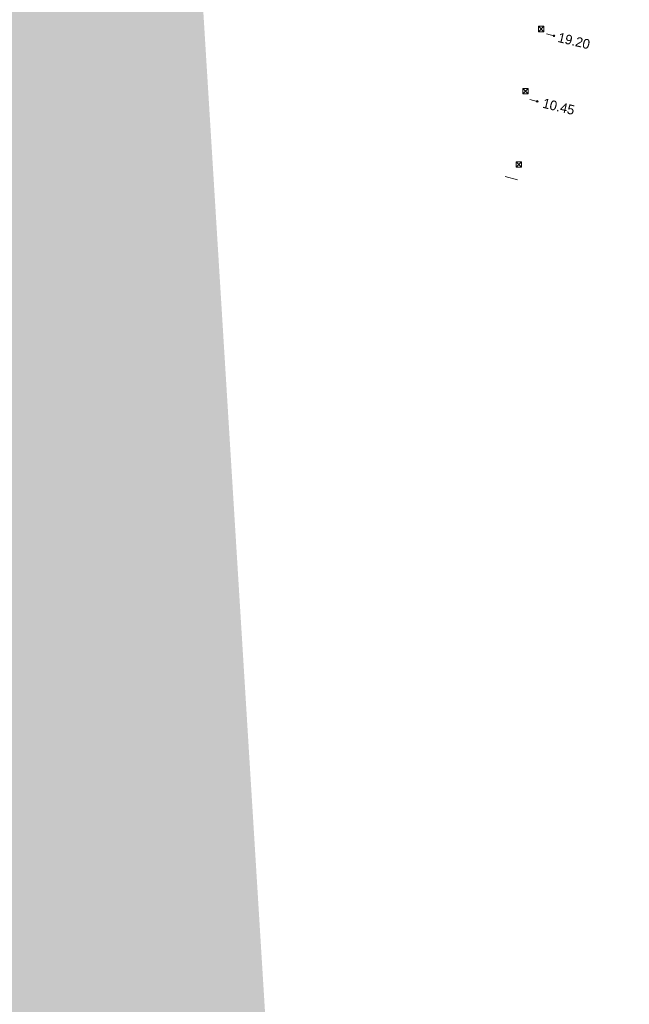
# Model space of a CAD drawing. Header units: inches. Extents: x 0 to 191500, y 0 to 342750.
# Tile 68 of 256: x 186255 to 186333, y 330233 to 330361. Entities that reach past the tile are written whole.
import ezdxf
from ezdxf.enums import TextEntityAlignment as Align

# ---------------------------------------------------------------- set-up
doc = ezdxf.new("R2010")
doc.units = ezdxf.units.IN
doc.header["$MEASUREMENT"] = 0
doc.linetypes.add('RI-GWA_HUISAANSLUITING', pattern=[23, 4, -1.8, 2.6, -1.8, 4.6, -1.8, 4.6, -1.8])
doc.linetypes.add('RI-HWA_KOLKAANSLUITING', pattern=[4.3, 2.5, -1.8])
doc.layers.get('0').update_dxf_attribs({"lineweight": 20})
for name, color, linetype, lineweight in [('ECW', 150, 'Continuous', 20), ('N-WE-RI-GWA-MAATVOERING-T25', 30, 'RI-GWA_HUISAANSLUITING', 20), ('N-WE-RI-HWA_KOLK-S', 150, 'Continuous', 20), ('N-WE-RI-HWA_KOLKAANSLUITING', 150, 'RI-HWA_KOLKAANSLUITING', 20), ('N-WE-RI-INLAAT', 7, 'Continuous', 20), ('Tekst algemeen', 7, 'Continuous', 20)]:
    doc.layers.add(name, color=color, linetype=linetype, lineweight=lineweight)
doc.styles.add('Verdana', font='arial.ttf')
doc.dimstyles.new('Waterblock1OP1', dxfattribs={"dimscale": 3, "dimtxt": 30, "dimasz": 20, "dimexe": 2, "dimexo": 1, "dimgap": 5, "dimtad": 1, "dimdec": 1, "dimdsep": 46, "dimtxsty": 'Verdana', "dimcen": -10, "dimse1": 1, "dimse2": 1, "dimadec": 0, "dimazin": 0, "dimtfac": 1, "dimtdec": 1, "dimtmove": 1, "dimatfit": 3, "dimfxl": 1, "dimtolj": 1, "dimtzin": 0, "dimarcsym": 0})
picture_1 = doc.add_image_def('image1.ecw', size_in_pixel=(220000, 285000))

# ---------------------------------------------------------------- blocks, each defined once
blk = doc.blocks.new('A$C2C270354')
h = blk.add_hatch(color=256)
h.dxf.hatch_style = 1
edge = h.paths.add_edge_path()
edge.add_arc((0, 0), 0.1, 0, 360)
blk.add_circle((0, 0), 0.1)

msp = doc.modelspace()

# ---------------------------------------------------------------- linework, layer by layer
at = {"layer": 'N-WE-RI-HWA_KOLK-S'}
for p, q in [((186321.74322, 330359.67182), (186321.74172, 330358.97536)), ((186321.74172, 330358.97536), (186322.43967, 330359.67032)), ((186321.74172, 330358.97536), (186322.43817, 330358.97387)), ((186321.74322, 330359.67182), (186322.43817, 330358.97387)), ((186322.43967, 330359.67032), (186321.74322, 330359.67182)), ((186322.43817, 330358.97387), (186322.43967, 330359.67032)), ((186319.73173, 330351.64707), (186319.73024, 330350.95061)), ((186319.73024, 330350.95061), (186320.42818, 330351.64557)), ((186319.73173, 330351.64707), (186320.42669, 330350.94912)), ((186320.42818, 330351.64557), (186319.73173, 330351.64707)), ((186320.42669, 330350.94912), (186320.42818, 330351.64557)), ((186319.73024, 330350.95061), (186320.42669, 330350.94912)), ((186318.85858, 330342.13941), (186318.85708, 330341.44295)), ((186318.85708, 330341.44295), (186319.55503, 330342.13791)), ((186318.85708, 330341.44295), (186319.55354, 330341.44146)), ((186318.85858, 330342.13941), (186319.55354, 330341.44146)), ((186319.55503, 330342.13791), (186318.85858, 330342.13941)), ((186319.55354, 330341.44146), (186319.55503, 330342.13791))]:
    msp.add_line(p, q, dxfattribs=at)
at = {"layer": 'N-WE-RI-HWA_KOLKAANSLUITING'}
for p, q in [((186322.78, 330358.689), (186323.749, 330358.443)), ((186320.633, 330350.206), (186321.602, 330349.96)), ((186317.449, 330340.232), (186319.039, 330339.83))]:
    msp.add_line(p, q, dxfattribs=at)

# ---------------------------------------------------------------- block references
at = {"layer": 'N-WE-RI-INLAAT', "rotation": 0.06357443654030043}
for p in [(186323.749, 330358.443), (186321.602, 330349.96)]:
    msp.add_blockref('A$C2C270354', p, dxfattribs=at)

# ---------------------------------------------------------------- texts
at = {"layer": 'N-WE-RI-GWA-MAATVOERING-T25', "oblique": 359.9885675}
for s, p in [('19.20', (186326.342, 330357.788)), ('10.45', (186324.361, 330349.285))]:
    msp.add_text(s, height=1.249871, rotation=346.6194289, dxfattribs=at).set_placement(p, align=Align.MIDDLE_CENTER)

# ---------------------------------------------------------------- pictures from other files: only their frames are drawn
at = {"layer": 'ECW'}
image = msp.add_image(picture_1, insert=(180500, 328500), size_in_units=(11000, 14250), dxfattribs=at)
image.dxf.flags = 7

# ---------------------------------------------------------------- leaders
at = {"layer": 'Tekst algemeen'}
for points, override in [([(186281.99745, 330804.26926), (186285.94312, 330802.11402)], {"dimasz": 300, "dimse1": 0, "dimse2": 0}), ([(186251.57662, 330796.68318), (186250.73973, 330788.45277)], {"dimasz": 200})]:
    msp.add_leader(points, dimstyle='Waterblock1OP1', override=override, dxfattribs=at)

doc.saveas('drawing.dxf')
